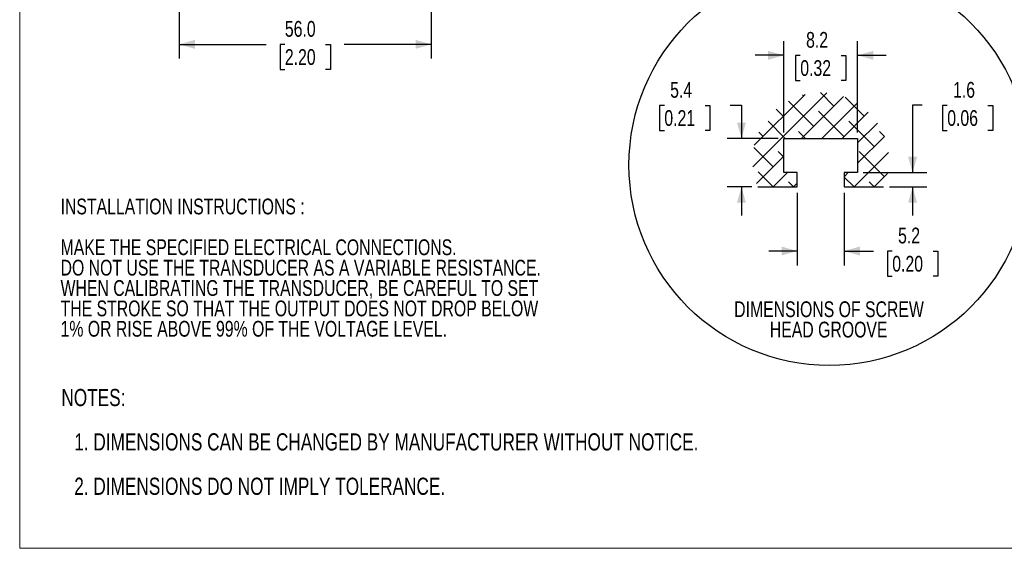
# Model space of a CAD drawing. Header units: millimetres. Extents: x 0 to 432, y 0 to 279.
# Tile 1 of 6: x 0 to 219, y 0 to 117. Entities that reach past the tile are written whole.
import ezdxf

# ---------------------------------------------------------------- set-up
doc = ezdxf.new("R2010")
doc.units = ezdxf.units.MM
doc.layers.add('DIMENSIONS', color=140, linetype='Continuous', lineweight=25)
doc.layers.add('TEXT', color=140, linetype='Continuous', lineweight=25)
doc.styles.add('SLDTEXTSTYLE0', font='TXT', dxfattribs={"width": 0.75})
doc.dimstyles.new('SLDDIMSTYLE2', dxfattribs={"dimtxt": 3.5, "dimasz": 3.5, "dimexe": 0, "dimexo": 0.0625, "dimgap": 0.875, "dimtad": 0, "dimtih": 1, "dimtoh": 1, "dimdec": 1, "dimrnd": 1e-09, "dimzin": 4, "dimdsep": 46, "dimtxsty": 'SLDTEXTSTYLE0', "dimsah": 1, "dimcen": 0.09, "dimadec": 0, "dimazin": 1, "dimtfac": 1, "dimtdec": 1, "dimtofl": 0, "dimtmove": 0, "dimatfit": 3, "dimfxl": 0, "dimfrac": 2, "dimtolj": 1, "dimtzin": 12, "dimarcsym": 0})
doc.dimstyles.new('SLDDIMSTYLE5', dxfattribs={"dimtxt": 3.5, "dimasz": 3.5, "dimexe": 0, "dimexo": 0.0625, "dimgap": 0.875, "dimtad": 0, "dimtih": 1, "dimtoh": 1, "dimdec": 1, "dimlfac": 0.5, "dimrnd": 1e-09, "dimzin": 12, "dimdsep": 46, "dimtxsty": 'SLDTEXTSTYLE0', "dimsah": 1, "dimcen": 0.09, "dimadec": 0, "dimazin": 3, "dimtfac": 1, "dimtdec": 1, "dimtmove": 0, "dimatfit": 0, "dimfxl": 0, "dimfrac": 2, "dimtolj": 1, "dimtzin": 12, "dimarcsym": 0})

# ---------------------------------------------------------------- blocks, each defined once
blk = doc.blocks.new('SW_NOTE_0_2')
at = {"layer": 'TEXT', "color": 0, "char_height": 3.5, "attachment_point": 2, "style": 'SLDTEXTSTYLE0'}
for s, insert in [('DIMENSIONS OF SCREW', (26.2, 4.51)), ('HEAD GROOVE', (26.12, -0.01))]:
    blk.add_mtext(s, dxfattribs=dict(at, insert=insert))
blk = doc.blocks.new('SW_NOTE_0_3')
at = {"layer": 'TEXT', "color": 0, "char_height": 3.5, "attachment_point": 1, "style": 'SLDTEXTSTYLE0'}
for s, insert in [('INSTALLATION INSTRUCTIONS :', (0, 4.51)), ('MAKE THE SPECIFIED ELECTRICAL CONNECTIONS.', (0, -4.54)), ('DO NOT USE THE TRANSDUCER AS A VARIABLE RESISTANCE.', (0, -9.07)), ('WHEN CALIBRATING THE TRANSDUCER, BE CAREFUL TO SET', (0, -13.59)), ('THE STROKE SO THAT THE OUTPUT DOES NOT DROP BELOW', (0, -18.12)), ('1% OR RISE ABOVE 99% OF THE VOLTAGE LEVEL.', (0, -22.64))]:
    blk.add_mtext(s, dxfattribs=dict(at, insert=insert))
blk = doc.blocks.new('SW_NOTE_0_7')
at = {"layer": 'TEXT', "color": 0, "char_height": 3.81, "attachment_point": 1, "style": 'SLDTEXTSTYLE0'}
for s, insert in [('NOTES:', (0, 4.91)), ('1. DIMENSIONS CAN BE CHANGED BY MANUFACTURER WITHOUT NOTICE.', (2.86, -4.94)), ('2. DIMENSIONS DO NOT IMPLY TOLERANCE.', (2.86, -14.79))]:
    blk.add_mtext(s, dxfattribs=dict(at, insert=insert))
blk = doc.blocks.new('_D_14')
at = {"layer": 'DIMENSIONS'}
for p, q in [((35.43, 137.92), (35.43, 108.71)), ((91.43, 137.92), (91.43, 108.71)), ((35.43, 111.89), (54.77, 111.89)), ((58.9, 111.86), (57.83, 111.86)), ((57.83, 111.86), (57.83, 106.31)), ((67.95, 111.86), (69.02, 111.86)), ((69.02, 111.86), (69.02, 106.31)), ((91.43, 111.89), (72.09, 111.89)), ((57.83, 106.31), (58.9, 106.31)), ((69.02, 106.31), (67.95, 106.31))]:
    blk.add_line(p, q, dxfattribs=at)
for points in [[(35.43, 111.89), (38.93, 110.89), (38.93, 112.89)], [(91.43, 111.89), (87.93, 112.89), (87.93, 110.89)]]:
    blk.add_solid(points, dxfattribs=at)
at = {"layer": 'DIMENSIONS', "char_height": 3.5, "attachment_point": 1, "style": 'SLDTEXTSTYLE0'}
for s, insert in [('56.0', (58.9, 117.08)), ('2.20', (58.9, 110.82))]:
    blk.add_mtext(s, dxfattribs=dict(at, insert=insert))
blk = doc.blocks.new('SW_HATCH_0')
at = {"color": 0, "linetype": 'Continuous'}
for p, q in [((-0.34, -4.83), (16.1, 11.61)), ((0, 0), (11.26, 11.26)), ((10.93, 10.93), (10.73, 11.13)), ((17.66, 8.68), (14.68, 11.67)), ((13.17, 4.19), (7.56, 9.8)), ((10.5, 1.52), (19.78, 10.8)), ((14.99, 1.52), (22.81, 9.34)), ((24.4, 6.44), (20.18, 10.66)), ((6.44, 6.44), (4.87, 8.01)), ((19.91, 1.95), (14.29, 7.56)), ((19.48, 1.52), (25.32, 7.36)), ((6.86, 1.52), (3.07, 5.31)), ((26.64, -0.3), (21.03, 5.31)), ((22.94, 0.49), (27.36, 4.9)), ((1.95, 1.95), (1, 2.89)), ((11.35, 1.52), (9.8, 3.07)), ((28.88, 1.96), (27.77, 3.07)), ((22.94, -4), (28.88, 1.94)), ((4.19, -4.79), (-0.11, -0.49)), ((6.54, -2.65), (5.31, -1.42)), ((22.15, -9.28), (29.78, -1.65)), ((28.89, -7.03), (23.27, -1.42)), ((0.46, -8.52), (6.54, -2.44)), ((4.19, -9.28), (0.82, -5.91)), ((4.19, -9.28), (7.39, -6.08)), ((19.94, -7), (20.86, -6.08)), ((26.64, -9.28), (29.62, -6.3)), ((8.68, -9.28), (7.56, -8.16)), ((8.68, -9.28), (9.54, -8.42)), ((22.15, -9.28), (19.94, -7.07)), ((26.64, -9.28), (25.52, -8.16))]:
    blk.add_line(p, q, dxfattribs=at)
blk = doc.blocks.new('_D_15')
at = {"layer": 'DIMENSIONS'}
for p, q in [((172.71, 78.95), (172.71, 62.82)), ((183.11, 78.95), (183.11, 62.82)), ((172.71, 66), (166.36, 66)), ((183.11, 66), (189.67, 66)), ((193.81, 65.97), (192.74, 65.97)), ((192.74, 65.97), (192.74, 60.42)), ((202.86, 65.97), (203.92, 65.97)), ((203.92, 65.97), (203.92, 60.42)), ((192.74, 60.42), (193.81, 60.42)), ((203.92, 60.42), (202.86, 60.42))]:
    blk.add_line(p, q, dxfattribs=at)
for points in [[(172.71, 66), (169.21, 67), (169.21, 65)], [(183.11, 66), (186.61, 65), (186.61, 67)]]:
    blk.add_solid(points, dxfattribs=at)
at = {"layer": 'DIMENSIONS', "char_height": 3.5, "attachment_point": 1, "style": 'SLDTEXTSTYLE0'}
for s, insert in [('5.2', (195.1, 71.2)), ('0.20', (193.81, 64.93))]:
    blk.add_mtext(s, dxfattribs=dict(at, insert=insert))
blk = doc.blocks.new('_D_16')
at = {"layer": 'DIMENSIONS'}
for p, q in [((200.47, 98.35), (198.33, 98.35)), ((198.33, 98.35), (198.33, 83.42)), ((206.02, 98.32), (204.95, 98.32)), ((204.95, 98.32), (204.95, 92.76)), ((215.07, 98.32), (216.14, 98.32)), ((216.14, 98.32), (216.14, 92.76)), ((204.95, 92.76), (206.02, 92.76)), ((216.14, 92.76), (215.07, 92.76)), ((187.38, 83.42), (201.51, 83.42)), ((193.17, 80.22), (201.51, 80.22)), ((198.33, 80.22), (198.33, 73.87))]:
    blk.add_line(p, q, dxfattribs=at)
for points in [[(198.33, 83.42), (199.33, 86.92), (197.33, 86.92)], [(198.33, 80.22), (197.33, 76.72), (199.33, 76.72)]]:
    blk.add_solid(points, dxfattribs=at)
at = {"layer": 'DIMENSIONS', "char_height": 3.5, "attachment_point": 1, "style": 'SLDTEXTSTYLE0'}
for s, insert in [('1.6', (207.31, 103.54)), ('0.06', (206.02, 97.28))]:
    blk.add_mtext(s, dxfattribs=dict(at, insert=insert))
blk = doc.blocks.new('_D_17')
at = {"layer": 'DIMENSIONS'}
for p, q in [((169.71, 92.29), (169.71, 112.62)), ((186.11, 92.29), (186.11, 112.62)), ((169.71, 109.45), (163.36, 109.45)), ((173.38, 109.42), (172.31, 109.42)), ((172.31, 109.42), (172.31, 103.87)), ((182.43, 109.42), (183.5, 109.42)), ((183.5, 109.42), (183.5, 103.87)), ((186.11, 109.45), (192.46, 109.45)), ((172.31, 103.87), (173.38, 103.87)), ((183.5, 103.87), (182.43, 103.87))]:
    blk.add_line(p, q, dxfattribs=at)
for points in [[(169.71, 109.45), (166.21, 110.45), (166.21, 108.45)], [(186.11, 109.45), (189.61, 108.45), (189.61, 110.45)]]:
    blk.add_solid(points, dxfattribs=at)
at = {"layer": 'DIMENSIONS', "char_height": 3.5, "attachment_point": 1, "style": 'SLDTEXTSTYLE0'}
for s, insert in [('8.2', (174.67, 114.64)), ('0.32', (173.38, 108.38))]:
    blk.add_mtext(s, dxfattribs=dict(at, insert=insert))
blk = doc.blocks.new('_D_18')
at = {"layer": 'DIMENSIONS'}
for p, q in [((143.19, 98.32), (142.12, 98.32)), ((142.12, 98.32), (142.12, 92.76)), ((152.24, 98.32), (153.3, 98.32)), ((153.3, 98.32), (153.3, 92.76)), ((157.79, 98.35), (160.32, 98.35)), ((160.32, 98.35), (160.32, 91.02)), ((142.12, 92.76), (143.19, 92.76)), ((153.3, 92.76), (152.24, 92.76)), ((168.44, 91.02), (157.15, 91.02)), ((162.65, 80.22), (157.15, 80.22)), ((160.32, 80.22), (160.32, 73.87))]:
    blk.add_line(p, q, dxfattribs=at)
for points in [[(160.32, 91.02), (161.32, 94.52), (159.32, 94.52)], [(160.32, 80.22), (159.32, 76.72), (161.32, 76.72)]]:
    blk.add_solid(points, dxfattribs=at)
at = {"layer": 'DIMENSIONS', "char_height": 3.5, "attachment_point": 1, "style": 'SLDTEXTSTYLE0'}
for s, insert in [('5.4', (144.48, 103.54)), ('0.21', (143.19, 97.28))]:
    blk.add_mtext(s, dxfattribs=dict(at, insert=insert))

msp = doc.modelspace()

# ---------------------------------------------------------------- linework, layer by layer
at = {"color": 7, "linetype": 'Continuous', "lineweight": 18}
for q in [(0, 279.4), (431.8, 0)]:
    msp.add_line((0, 0), q, dxfattribs=at)
for p, q in [((169.71, 91.02), (186.11, 91.02)), ((169.71, 83.42), (169.71, 91.02)), ((186.11, 91.02), (186.11, 83.42)), ((172.71, 83.42), (169.71, 83.42)), ((172.71, 80.22), (172.71, 83.42)), ((183.11, 83.42), (183.11, 80.22)), ((186.11, 83.42), (183.11, 83.42)), ((163.92, 80.22), (172.71, 80.22)), ((183.11, 80.22), (191.9, 80.22))]:
    msp.add_line(p, q)
at = {"layer": 'DIMENSIONS'}
msp.add_circle((179.83, 85.1), 44.5, dxfattribs=at)
msp.add_open_spline([(220.41, 102.91), (278.22, 133.21), (186.38, 53.88), (263.56, 83.18)], degree=3, dxfattribs=at)

# ---------------------------------------------------------------- block references
at = {"color": 7, "linetype": 'Continuous'}
msp.add_blockref('SW_HATCH_0', (163.17, 89.5), dxfattribs=at)
at = {"layer": 'TEXT'}
for name, p in [('SW_NOTE_0_3', (9.08, 73.13)), ('SW_NOTE_0_2', (153.56, 50.32)), ('SW_NOTE_0_7', (9.26, 30.47))]:
    msp.add_blockref(name, p, dxfattribs=at)

# ---------------------------------------------------------------- dimensions: what is measured, and where the dimension line sits
at = {"layer": 'DIMENSIONS'}
for base, p1, p2, dimstyle, picture, middle in [((91.43, 111.89), (35.43, 139.19), (91.43, 139.19), 'SLDDIMSTYLE2', '_D_14', (63.43, 111.89)), ((169.71, 109.45), (186.11, 91.02), (169.71, 91.02), 'SLDDIMSTYLE5', '_D_17', (177.91, 109.45)), ((183.11, 66), (172.71, 80.22), (183.11, 80.22), 'SLDDIMSTYLE5', '_D_15', (198.33, 66))]:
    dim = msp.add_linear_dim(base=base, p1=p1, p2=p2, dimstyle=dimstyle, dxfattribs=at)
    dim.commit()
    dim.dimension.update_dxf_attribs({"geometry": picture, "text_midpoint": middle, "dimtype": 160})
for base, p1, p2, picture, middle in [((160.32, 91.02), (163.92, 80.22), (169.71, 91.02), '_D_18', (160.32, 98.35)), ((198.33, 80.22), (186.11, 83.42), (191.9, 80.22), '_D_16', (198.33, 98.35))]:
    dim = msp.add_linear_dim(base=base, p1=p1, p2=p2, angle=90, dimstyle='SLDDIMSTYLE5', dxfattribs=at)
    dim.commit()
    dim.dimension.update_dxf_attribs({"geometry": picture, "text_midpoint": middle, "dimtype": 160})

doc.saveas('drawing.dxf')
